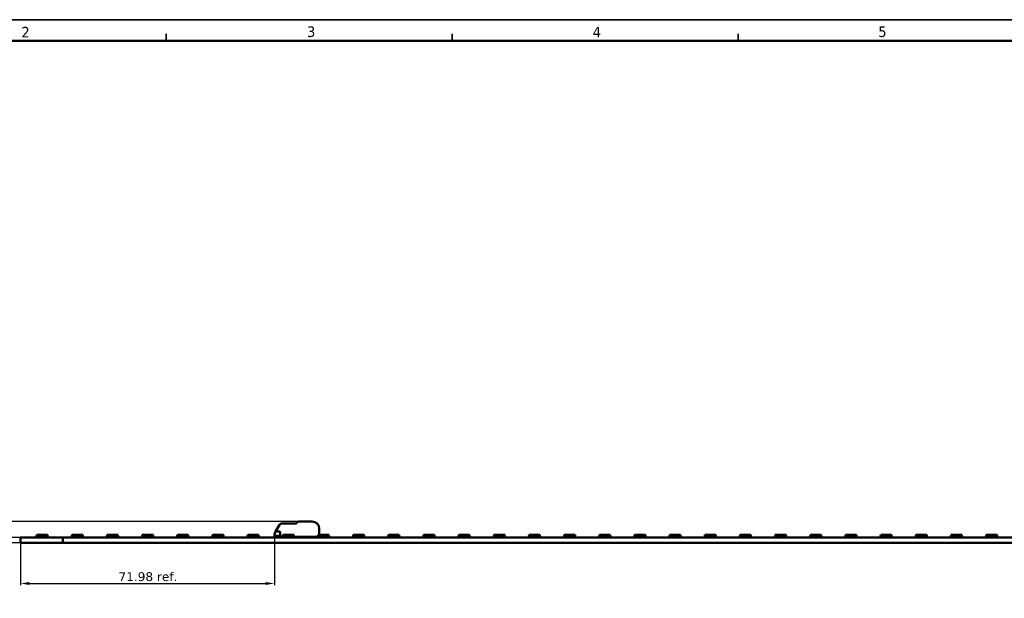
# Model space of a CAD drawing. Header units: millimetres. Extents: x 0 to 841, y 0 to 590.
# Tile 10 of 22: x 141 to 420, y 426 to 590. Entities that reach past the tile are written whole.
import ezdxf

# ---------------------------------------------------------------- set-up
doc = ezdxf.new("R2010")
doc.units = ezdxf.units.MM
doc.layers.get('0').update_dxf_attribs({"lineweight": 25})
for name, color, linetype, lineweight in [('Dimensions(ISO)', 7, 'Continuous', 25), ('Sketch Geometry(ISO)', 7, 'Continuous', 50), ('Symbols(ISO)', 7, 'Continuous', 25), ('Visible Edges(ISO)', 7, 'Continuous', 50)]:
    doc.layers.add(name, color=color, linetype=linetype, lineweight=lineweight)
doc.styles.add('LG.Philips.Title', font='verdana.ttf', dxfattribs={"width": 0.9})
doc.styles.add('Philips-dimensions', font='verdana.ttf')
doc.dimstyles.new('Philips-Oss', dxfattribs={"dimtxt": 2.5, "dimasz": 2.5, "dimexe": 0.5, "dimexo": 0, "dimgap": 0.5, "dimtad": 1, "dimtoh": 1, "dimrnd": 1e-08, "dimdsep": 46, "dimtxsty": 'Philips-dimensions', "dimcen": 0.09, "dimdle": 10, "dimclrd": 7, "dimclre": 7, "dimclrt": 7, "dimazin": 2, "dimtfac": 1, "dimtmove": 0, "dimatfit": 3, "dimfxl": 1, "dimtolj": 1, "dimlwd": 25, "dimlwe": 25, "dimarcsym": 0})

# ---------------------------------------------------------------- blocks, each defined once
blk = doc.blocks.new('*D19')
at = {"layer": 'Defpoints', "color": 0, "linetype": 'Continuous', "transparency": 16777216}
for p in [(123.03, 443.29), (152.79, 443.29), (152.79, 441.69)]:
    blk.add_point(p, dxfattribs=at)
at = {"layer": 'Dimensions(ISO)', "color": 7, "linetype": 'Continuous', "lineweight": 25, "transparency": 16777216}
for p, q in [((123.03, 445.79), (123.03, 454.26)), ((152.79, 443.29), (122.53, 443.29)), ((152.79, 441.69), (122.53, 441.69)), ((123.03, 441.69), (123.03, 443.29)), ((123.03, 439.19), (123.03, 436.69))]:
    blk.add_line(p, q, dxfattribs=at)
at = {"layer": 'Dimensions(ISO)', "color": 7, "linetype": 'Continuous', "transparency": 16777216}
for points in [[(122.61, 445.79), (123.45, 445.79), (123.03, 443.29)], [(122.61, 439.19), (123.45, 439.19), (123.03, 441.69)]]:
    blk.add_solid(points, dxfattribs=at)
at = {"layer": 'Dimensions(ISO)', "color": 7, "linetype": 'Continuous', "lineweight": 25, "transparency": 16777216, "insert": (119.93, 448.79), "char_height": 2.5, "attachment_point": 1, "rotation": 90, "style": 'Philips-dimensions'}
blk.add_mtext('\\A1;1.6', dxfattribs=at)
blk = doc.blocks.new('*D20')
at = {"layer": 'Defpoints', "color": 0, "linetype": 'Continuous', "transparency": 16777216}
for p in [(132.66, 447.79), (219.68, 447.79), (152.79, 443.29)]:
    blk.add_point(p, dxfattribs=at)
at = {"layer": 'Dimensions(ISO)', "color": 7, "linetype": 'Continuous', "lineweight": 25, "transparency": 16777216}
for p, q in [((132.66, 450.29), (132.66, 459.04)), ((219.68, 447.79), (132.16, 447.79)), ((132.66, 443.29), (132.66, 447.79)), ((152.79, 443.29), (132.16, 443.29)), ((132.66, 440.79), (132.66, 438.29))]:
    blk.add_line(p, q, dxfattribs=at)
at = {"layer": 'Dimensions(ISO)', "color": 7, "linetype": 'Continuous', "transparency": 16777216}
for points in [[(132.24, 450.29), (133.07, 450.29), (132.66, 447.79)], [(132.24, 440.79), (133.07, 440.79), (132.66, 443.29)]]:
    blk.add_solid(points, dxfattribs=at)
at = {"layer": 'Dimensions(ISO)', "color": 7, "linetype": 'Continuous', "lineweight": 25, "transparency": 16777216, "insert": (129.6, 453.29), "char_height": 2.5, "attachment_point": 1, "rotation": 90, "style": 'Philips-dimensions'}
blk.add_mtext('\\A1;4.5', dxfattribs=at)
blk = doc.blocks.new('*D25')
at = {"layer": 'Defpoints', "color": 0, "linetype": 'Continuous', "transparency": 16777216}
for p in [(140.79, 441.69), (212.77, 443.69), (212.77, 430.21)]:
    blk.add_point(p, dxfattribs=at)
at = {"layer": 'Dimensions(ISO)', "color": 7, "linetype": 'Continuous', "lineweight": 25, "transparency": 16777216}
for p, q in [((140.79, 441.69), (140.79, 429.71)), ((212.77, 443.69), (212.77, 429.71)), ((143.29, 430.21), (210.27, 430.21))]:
    blk.add_line(p, q, dxfattribs=at)
at = {"layer": 'Dimensions(ISO)', "color": 7, "linetype": 'Continuous', "transparency": 16777216}
for points in [[(143.29, 430.63), (143.29, 429.79), (140.79, 430.21)], [(210.27, 430.63), (210.27, 429.79), (212.77, 430.21)]]:
    blk.add_solid(points, dxfattribs=at)
at = {"layer": 'Dimensions(ISO)', "color": 7, "linetype": 'Continuous', "lineweight": 25, "transparency": 16777216, "insert": (168.54, 433.4), "char_height": 2.5, "attachment_point": 1, "style": 'Philips-dimensions'}
blk.add_mtext('\\A1;71.98 ref.', dxfattribs=at)
blk = doc.blocks.new('Borders A1')
at = {"layer": 'Sketch Geometry(ISO)', "color": 7, "linetype": 'Continuous', "lineweight": 35}
for p, q in [((840.5, 590.03), (0.5, 590.03)), ((182.1, 584), (182.1, 586)), ((263.2, 584), (263.2, 586)), ((344.3, 584), (344.3, 586))]:
    blk.add_line(p, q, dxfattribs=at)
at = {"layer": 'Sketch Geometry(ISO)', "color": 1, "linetype": 'Continuous', "lineweight": 50, "true_color": 0xff0000}
blk.add_line((831, 584), (20, 584), dxfattribs=at)
at = {"layer": 'Symbols(ISO)', "color": 3, "true_color": 0x00ff00, "char_height": 3, "attachment_point": 7, "style": 'LG.Philips.Title'}
for s, insert in [('\\fVerdana|b0|i0;\\H3.0000;2', (141, 585)), ('\\fVerdana|b0|i0;\\H3.0000;3', (222, 585.06)), ('\\fVerdana|b0|i0;\\H3.0000;4', (303, 585)), ('\\fVerdana|b0|i0;\\H3.0000;5', (384, 585.06))]:
    blk.add_mtext(s, dxfattribs=dict(at, insert=insert))

msp = doc.modelspace()

# ---------------------------------------------------------------- linework, layer by layer
at = {"layer": 'Visible Edges(ISO)'}
for p, q in [((213.098, 444.91), (214.224, 446.86)), ((214.873, 447.235), (218.958, 447.235)), ((219.131, 447.335), (219.246, 447.535)), ((219.679, 447.785), (223.473, 447.785)), ((145.318, 443.535), (145.358, 443.985)), ((145.358, 443.985), (148.018, 443.985)), ((148.018, 443.985), (148.429, 443.985)), ((148.018, 443.785), (148.018, 443.985)), ((148.429, 443.985), (148.446, 443.785)), ((155.291, 443.535), (155.33, 443.985)), ((155.33, 443.985), (157.991, 443.985)), ((157.991, 443.985), (158.402, 443.985)), ((157.991, 443.785), (157.991, 443.985)), ((158.402, 443.985), (158.419, 443.785)), ((165.264, 443.535), (165.303, 443.985)), ((165.303, 443.985), (167.964, 443.985)), ((167.964, 443.985), (168.374, 443.985)), ((167.964, 443.785), (167.964, 443.985)), ((168.374, 443.985), (168.392, 443.785)), ((175.236, 443.535), (175.276, 443.985)), ((175.276, 443.985), (177.936, 443.985)), ((177.936, 443.985), (178.347, 443.985)), ((177.936, 443.785), (177.936, 443.985)), ((178.347, 443.985), (178.365, 443.785)), ((185.209, 443.535), (185.249, 443.985)), ((185.249, 443.985), (187.909, 443.985)), ((187.909, 443.985), (188.32, 443.985)), ((187.909, 443.785), (187.909, 443.985)), ((188.32, 443.985), (188.337, 443.785)), ((195.182, 443.535), (195.221, 443.985)), ((195.221, 443.985), (197.882, 443.985)), ((197.882, 443.985), (198.293, 443.985)), ((197.882, 443.785), (197.882, 443.985)), ((198.293, 443.985), (198.31, 443.785)), ((205.155, 443.535), (205.194, 443.985)), ((205.194, 443.985), (207.855, 443.985)), ((207.855, 443.985), (208.265, 443.985)), ((207.855, 443.785), (207.855, 443.985)), ((208.265, 443.985), (208.283, 443.785)), ((212.773, 444.147), (212.773, 443.685)), ((213.098, 444.91), (212.874, 444.522)), ((213.098, 444.91), (214.373, 444.91)), ((214.373, 443.435), (214.373, 444.91)), ((215.127, 443.535), (215.167, 443.985)), ((215.167, 443.985), (217.827, 443.985)), ((217.827, 443.985), (218.238, 443.985)), ((217.827, 443.785), (217.827, 443.985)), ((218.238, 443.985), (218.255, 443.785)), ((225.1, 443.535), (225.139, 443.985)), ((225.139, 443.985), (227.8, 443.985)), ((225.473, 445.785), (225.473, 443.985)), ((227.8, 443.985), (228.211, 443.985)), ((227.8, 443.785), (227.8, 443.985)), ((228.211, 443.985), (228.228, 443.785)), ((235.073, 443.535), (235.112, 443.985)), ((235.112, 443.985), (237.773, 443.985)), ((237.773, 443.985), (238.183, 443.985)), ((237.773, 443.785), (237.773, 443.985)), ((238.183, 443.985), (238.201, 443.785)), ((245.046, 443.535), (245.085, 443.985)), ((245.085, 443.985), (247.746, 443.985)), ((247.746, 443.985), (248.156, 443.985)), ((247.746, 443.785), (247.746, 443.985)), ((248.156, 443.985), (248.174, 443.785)), ((255.018, 443.535), (255.058, 443.985)), ((255.058, 443.985), (257.718, 443.985)), ((257.718, 443.985), (258.129, 443.985)), ((257.718, 443.785), (257.718, 443.985)), ((258.129, 443.985), (258.146, 443.785)), ((264.991, 443.535), (265.03, 443.985)), ((265.03, 443.985), (267.691, 443.985)), ((267.691, 443.985), (268.102, 443.985)), ((267.691, 443.785), (267.691, 443.985)), ((268.102, 443.985), (268.119, 443.785)), ((274.964, 443.535), (275.003, 443.985)), ((275.003, 443.985), (277.664, 443.985)), ((277.664, 443.985), (278.074, 443.985)), ((277.664, 443.785), (277.664, 443.985)), ((278.074, 443.985), (278.092, 443.785)), ((284.936, 443.535), (284.976, 443.985)), ((284.976, 443.985), (287.636, 443.985)), ((287.636, 443.985), (288.047, 443.985)), ((287.636, 443.785), (287.636, 443.985)), ((288.047, 443.985), (288.065, 443.785)), ((294.909, 443.535), (294.949, 443.985)), ((294.949, 443.985), (297.609, 443.985)), ((297.609, 443.985), (298.02, 443.985)), ((297.609, 443.785), (297.609, 443.985)), ((298.02, 443.985), (298.037, 443.785)), ((304.882, 443.535), (304.921, 443.985)), ((304.921, 443.985), (307.582, 443.985)), ((307.582, 443.985), (307.993, 443.985)), ((307.582, 443.785), (307.582, 443.985)), ((307.993, 443.985), (308.01, 443.785)), ((314.855, 443.535), (314.894, 443.985)), ((314.894, 443.985), (317.555, 443.985)), ((317.555, 443.985), (317.965, 443.985)), ((317.555, 443.785), (317.555, 443.985)), ((317.965, 443.985), (317.983, 443.785)), ((324.827, 443.535), (324.867, 443.985)), ((324.867, 443.985), (327.527, 443.985)), ((327.527, 443.985), (327.938, 443.985)), ((327.527, 443.785), (327.527, 443.985)), ((327.938, 443.985), (327.955, 443.785)), ((334.8, 443.535), (334.839, 443.985)), ((334.839, 443.985), (337.5, 443.985)), ((337.5, 443.985), (337.911, 443.985)), ((337.5, 443.785), (337.5, 443.985)), ((337.911, 443.985), (337.928, 443.785)), ((344.773, 443.535), (344.812, 443.985)), ((344.812, 443.985), (347.473, 443.985)), ((347.473, 443.985), (347.883, 443.985)), ((347.473, 443.785), (347.473, 443.985)), ((347.883, 443.985), (347.901, 443.785)), ((354.746, 443.535), (354.785, 443.985)), ((354.785, 443.985), (357.446, 443.985)), ((357.446, 443.985), (357.856, 443.985)), ((357.446, 443.785), (357.446, 443.985)), ((357.856, 443.985), (357.874, 443.785)), ((364.718, 443.535), (364.758, 443.985)), ((364.758, 443.985), (367.418, 443.985)), ((367.418, 443.985), (367.829, 443.985)), ((367.418, 443.785), (367.418, 443.985)), ((367.829, 443.985), (367.846, 443.785)), ((374.691, 443.535), (374.73, 443.985)), ((374.73, 443.985), (377.391, 443.985)), ((377.391, 443.985), (377.802, 443.985)), ((377.391, 443.785), (377.391, 443.985)), ((377.802, 443.985), (377.819, 443.785)), ((384.664, 443.535), (384.703, 443.985)), ((384.703, 443.985), (387.364, 443.985)), ((387.364, 443.985), (387.774, 443.985)), ((387.364, 443.785), (387.364, 443.985)), ((387.774, 443.985), (387.792, 443.785)), ((394.636, 443.535), (394.676, 443.985)), ((394.676, 443.985), (397.336, 443.985)), ((397.336, 443.985), (397.747, 443.985)), ((397.336, 443.785), (397.336, 443.985)), ((397.747, 443.985), (397.765, 443.785)), ((404.609, 443.535), (404.649, 443.985)), ((404.649, 443.985), (407.309, 443.985)), ((407.309, 443.985), (407.72, 443.985)), ((407.309, 443.785), (407.309, 443.985)), ((407.72, 443.985), (407.737, 443.785)), ((414.582, 443.535), (414.621, 443.985)), ((414.621, 443.985), (417.282, 443.985)), ((417.282, 443.985), (417.693, 443.985)), ((417.282, 443.785), (417.282, 443.985)), ((417.693, 443.985), (417.71, 443.785)), ((152.293, 443.285), (140.793, 443.285)), ((140.793, 443.285), (140.793, 441.685)), ((152.293, 441.685), (140.793, 441.685)), ((145.143, 443.536), (145.318, 443.536)), ((145.143, 443.285), (145.143, 443.536)), ((145.218, 443.535), (145.318, 443.535)), ((145.218, 443.295), (145.218, 443.535)), ((145.218, 443.295), (148.568, 443.295)), ((145.343, 443.285), (145.343, 443.295)), ((146.243, 443.285), (146.243, 443.295)), ((146.793, 443.285), (146.793, 443.295)), ((148.446, 443.785), (148.018, 443.785)), ((148.443, 443.285), (148.443, 443.295)), ((148.446, 443.785), (148.468, 443.535)), ((148.468, 443.536), (148.643, 443.536)), ((148.468, 443.535), (148.568, 443.535)), ((148.568, 443.295), (148.568, 443.535)), ((148.643, 443.285), (148.643, 443.536)), ((152.793, 443.285), (152.293, 443.285)), ((152.293, 441.685), (152.793, 441.685)), ((152.793, 443.285), (152.793, 441.685)), ((701.493, 443.285), (152.793, 443.285)), ((701.493, 441.685), (152.793, 441.685)), ((155.116, 443.536), (155.291, 443.536)), ((155.116, 443.285), (155.116, 443.536)), ((155.191, 443.535), (155.291, 443.535)), ((155.191, 443.295), (155.191, 443.535)), ((155.191, 443.295), (158.541, 443.295)), ((155.316, 443.285), (155.316, 443.295)), ((156.216, 443.285), (156.216, 443.295)), ((156.766, 443.285), (156.766, 443.295)), ((158.419, 443.785), (157.991, 443.785)), ((158.416, 443.285), (158.416, 443.295)), ((158.419, 443.785), (158.441, 443.535)), ((158.441, 443.536), (158.616, 443.536)), ((158.441, 443.535), (158.541, 443.535)), ((158.541, 443.295), (158.541, 443.535)), ((158.616, 443.285), (158.616, 443.536)), ((165.089, 443.536), (165.264, 443.536)), ((165.089, 443.285), (165.089, 443.536)), ((165.164, 443.535), (165.264, 443.535)), ((165.164, 443.295), (165.164, 443.535)), ((165.164, 443.295), (168.514, 443.295)), ((165.289, 443.285), (165.289, 443.295)), ((166.189, 443.285), (166.189, 443.295)), ((166.739, 443.285), (166.739, 443.295)), ((168.392, 443.785), (167.964, 443.785)), ((168.389, 443.285), (168.389, 443.295)), ((168.392, 443.785), (168.414, 443.535)), ((168.414, 443.536), (168.589, 443.536)), ((168.414, 443.535), (168.514, 443.535)), ((168.514, 443.295), (168.514, 443.535)), ((168.589, 443.285), (168.589, 443.536)), ((175.061, 443.536), (175.237, 443.536)), ((175.061, 443.285), (175.061, 443.536)), ((175.136, 443.535), (175.236, 443.535)), ((175.136, 443.295), (175.136, 443.535)), ((175.136, 443.295), (178.486, 443.295)), ((175.261, 443.285), (175.261, 443.295)), ((176.161, 443.285), (176.161, 443.295)), ((176.711, 443.285), (176.711, 443.295)), ((178.365, 443.785), (177.936, 443.785)), ((178.361, 443.285), (178.361, 443.295)), ((178.365, 443.785), (178.386, 443.535)), ((178.386, 443.536), (178.561, 443.536)), ((178.386, 443.535), (178.486, 443.535)), ((178.486, 443.295), (178.486, 443.535)), ((178.561, 443.285), (178.561, 443.536)), ((185.034, 443.536), (185.209, 443.536)), ((185.034, 443.285), (185.034, 443.536)), ((185.109, 443.535), (185.209, 443.535)), ((185.109, 443.295), (185.109, 443.535)), ((185.109, 443.295), (188.459, 443.295)), ((185.234, 443.285), (185.234, 443.295)), ((186.134, 443.285), (186.134, 443.295)), ((186.684, 443.285), (186.684, 443.295)), ((188.337, 443.785), (187.909, 443.785)), ((188.334, 443.285), (188.334, 443.295)), ((188.337, 443.785), (188.359, 443.535)), ((188.359, 443.536), (188.534, 443.536)), ((188.359, 443.535), (188.459, 443.535)), ((188.459, 443.295), (188.459, 443.535)), ((188.534, 443.285), (188.534, 443.536)), ((195.007, 443.536), (195.182, 443.536)), ((195.007, 443.285), (195.007, 443.536)), ((195.082, 443.535), (195.182, 443.535)), ((195.082, 443.295), (195.082, 443.535)), ((195.082, 443.295), (198.432, 443.295)), ((195.207, 443.285), (195.207, 443.295)), ((196.107, 443.285), (196.107, 443.295)), ((196.657, 443.285), (196.657, 443.295)), ((198.31, 443.785), (197.882, 443.785)), ((198.307, 443.285), (198.307, 443.295)), ((198.31, 443.785), (198.332, 443.535)), ((198.332, 443.536), (198.507, 443.536)), ((198.332, 443.535), (198.432, 443.535)), ((198.432, 443.295), (198.432, 443.535)), ((198.507, 443.285), (198.507, 443.536)), ((204.98, 443.536), (205.155, 443.536)), ((204.98, 443.285), (204.98, 443.536)), ((205.055, 443.535), (205.155, 443.535)), ((205.055, 443.295), (205.055, 443.535)), ((205.055, 443.295), (208.405, 443.295)), ((205.18, 443.285), (205.18, 443.295)), ((206.08, 443.285), (206.08, 443.295)), ((206.63, 443.285), (206.63, 443.295)), ((208.283, 443.785), (207.855, 443.785)), ((208.28, 443.285), (208.28, 443.295)), ((208.283, 443.785), (208.305, 443.535)), ((208.305, 443.536), (208.48, 443.536)), ((208.305, 443.535), (208.405, 443.535)), ((208.405, 443.295), (208.405, 443.535)), ((208.48, 443.285), (208.48, 443.536)), ((214.373, 443.685), (212.773, 443.685)), ((212.773, 443.585), (214.373, 443.585)), ((212.773, 443.435), (212.773, 443.585)), ((212.923, 443.285), (212.773, 443.435)), ((214.952, 443.435), (214.373, 443.435)), ((214.952, 443.536), (215.127, 443.536)), ((214.952, 443.285), (214.952, 443.536)), ((215.027, 443.535), (215.127, 443.535)), ((215.027, 443.295), (215.027, 443.535)), ((215.027, 443.295), (218.377, 443.295)), ((215.152, 443.285), (215.152, 443.295)), ((216.052, 443.285), (216.052, 443.295)), ((216.602, 443.285), (216.602, 443.295)), ((218.255, 443.785), (217.827, 443.785)), ((218.252, 443.285), (218.252, 443.295)), ((218.255, 443.785), (218.277, 443.535)), ((218.277, 443.536), (218.452, 443.536)), ((218.277, 443.535), (218.377, 443.535)), ((218.377, 443.295), (218.377, 443.535)), ((218.452, 443.285), (218.452, 443.536)), ((224.925, 443.435), (218.452, 443.435)), ((224.925, 443.536), (225.1, 443.536)), ((224.925, 443.285), (224.925, 443.536)), ((225, 443.535), (225.1, 443.535)), ((225, 443.295), (225, 443.535)), ((225, 443.295), (228.35, 443.295)), ((225.125, 443.285), (225.125, 443.295)), ((226.025, 443.285), (226.025, 443.295)), ((226.575, 443.285), (226.575, 443.295)), ((228.228, 443.785), (227.8, 443.785)), ((228.225, 443.285), (228.225, 443.295)), ((228.228, 443.785), (228.25, 443.535)), ((228.25, 443.536), (228.425, 443.536)), ((228.25, 443.535), (228.35, 443.535)), ((228.35, 443.295), (228.35, 443.535)), ((228.425, 443.285), (228.425, 443.536)), ((234.898, 443.536), (235.073, 443.536)), ((234.898, 443.285), (234.898, 443.536)), ((234.973, 443.535), (235.073, 443.535)), ((234.973, 443.295), (234.973, 443.535)), ((234.973, 443.295), (238.323, 443.295)), ((235.098, 443.285), (235.098, 443.295)), ((235.998, 443.285), (235.998, 443.295)), ((236.548, 443.285), (236.548, 443.295)), ((238.201, 443.785), (237.773, 443.785)), ((238.198, 443.285), (238.198, 443.295)), ((238.201, 443.785), (238.223, 443.535)), ((238.223, 443.536), (238.398, 443.536)), ((238.223, 443.535), (238.323, 443.535)), ((238.323, 443.295), (238.323, 443.535)), ((238.398, 443.285), (238.398, 443.536)), ((244.871, 443.536), (245.046, 443.536)), ((244.871, 443.285), (244.871, 443.536)), ((244.946, 443.535), (245.046, 443.535)), ((244.946, 443.295), (244.946, 443.535)), ((244.946, 443.295), (248.296, 443.295)), ((245.071, 443.285), (245.071, 443.295)), ((245.971, 443.285), (245.971, 443.295)), ((246.521, 443.285), (246.521, 443.295)), ((248.174, 443.785), (247.746, 443.785)), ((248.171, 443.285), (248.171, 443.295)), ((248.174, 443.785), (248.196, 443.535)), ((248.195, 443.536), (248.371, 443.536)), ((248.196, 443.535), (248.296, 443.535)), ((248.296, 443.295), (248.296, 443.535)), ((248.371, 443.285), (248.371, 443.536)), ((254.843, 443.536), (255.018, 443.536)), ((254.843, 443.285), (254.843, 443.536)), ((254.918, 443.535), (255.018, 443.535)), ((254.918, 443.295), (254.918, 443.535)), ((254.918, 443.295), (258.268, 443.295)), ((255.043, 443.285), (255.043, 443.295)), ((255.943, 443.285), (255.943, 443.295)), ((256.493, 443.285), (256.493, 443.295)), ((258.146, 443.785), (257.718, 443.785)), ((258.143, 443.285), (258.143, 443.295)), ((258.146, 443.785), (258.168, 443.535)), ((258.168, 443.536), (258.343, 443.536)), ((258.168, 443.535), (258.268, 443.535)), ((258.268, 443.295), (258.268, 443.535)), ((258.343, 443.285), (258.343, 443.536)), ((264.816, 443.536), (264.991, 443.536)), ((264.816, 443.285), (264.816, 443.536)), ((264.891, 443.535), (264.991, 443.535)), ((264.891, 443.295), (264.891, 443.535)), ((264.891, 443.295), (268.241, 443.295)), ((265.016, 443.285), (265.016, 443.295)), ((265.916, 443.285), (265.916, 443.295)), ((266.466, 443.285), (266.466, 443.295)), ((268.119, 443.785), (267.691, 443.785)), ((268.116, 443.285), (268.116, 443.295)), ((268.119, 443.785), (268.141, 443.535)), ((268.141, 443.536), (268.316, 443.536)), ((268.141, 443.535), (268.241, 443.535)), ((268.241, 443.295), (268.241, 443.535)), ((268.316, 443.285), (268.316, 443.536)), ((274.789, 443.536), (274.964, 443.536)), ((274.789, 443.285), (274.789, 443.536)), ((274.864, 443.535), (274.964, 443.535)), ((274.864, 443.295), (274.864, 443.535)), ((274.864, 443.295), (278.214, 443.295)), ((274.989, 443.285), (274.989, 443.295)), ((275.889, 443.285), (275.889, 443.295)), ((276.439, 443.285), (276.439, 443.295)), ((278.092, 443.785), (277.664, 443.785)), ((278.089, 443.285), (278.089, 443.295)), ((278.092, 443.785), (278.114, 443.535)), ((278.114, 443.536), (278.289, 443.536)), ((278.114, 443.535), (278.214, 443.535)), ((278.214, 443.295), (278.214, 443.535)), ((278.289, 443.285), (278.289, 443.536)), ((284.761, 443.536), (284.937, 443.536)), ((284.761, 443.285), (284.761, 443.536)), ((284.836, 443.535), (284.936, 443.535)), ((284.836, 443.295), (284.836, 443.535)), ((284.836, 443.295), (288.186, 443.295)), ((284.961, 443.285), (284.961, 443.295)), ((285.861, 443.285), (285.861, 443.295)), ((286.411, 443.285), (286.411, 443.295)), ((288.065, 443.785), (287.636, 443.785)), ((288.061, 443.285), (288.061, 443.295)), ((288.065, 443.785), (288.086, 443.535)), ((288.086, 443.536), (288.261, 443.536)), ((288.086, 443.535), (288.186, 443.535)), ((288.186, 443.295), (288.186, 443.535)), ((288.261, 443.285), (288.261, 443.536)), ((294.734, 443.536), (294.909, 443.536)), ((294.734, 443.285), (294.734, 443.536)), ((294.809, 443.535), (294.909, 443.535)), ((294.809, 443.295), (294.809, 443.535)), ((294.809, 443.295), (298.159, 443.295)), ((294.934, 443.285), (294.934, 443.295)), ((295.834, 443.285), (295.834, 443.295)), ((296.384, 443.285), (296.384, 443.295)), ((298.037, 443.785), (297.609, 443.785)), ((298.034, 443.285), (298.034, 443.295)), ((298.037, 443.785), (298.059, 443.535)), ((298.059, 443.536), (298.234, 443.536)), ((298.059, 443.535), (298.159, 443.535)), ((298.159, 443.295), (298.159, 443.535)), ((298.234, 443.285), (298.234, 443.536)), ((304.707, 443.536), (304.882, 443.536)), ((304.707, 443.285), (304.707, 443.536)), ((304.782, 443.535), (304.882, 443.535)), ((304.782, 443.295), (304.782, 443.535)), ((304.782, 443.295), (308.132, 443.295)), ((304.907, 443.285), (304.907, 443.295)), ((305.807, 443.285), (305.807, 443.295)), ((306.357, 443.285), (306.357, 443.295)), ((308.01, 443.785), (307.582, 443.785)), ((308.007, 443.285), (308.007, 443.295)), ((308.01, 443.785), (308.032, 443.535)), ((308.032, 443.536), (308.207, 443.536)), ((308.032, 443.535), (308.132, 443.535)), ((308.132, 443.295), (308.132, 443.535)), ((308.207, 443.285), (308.207, 443.536)), ((314.68, 443.536), (314.855, 443.536)), ((314.68, 443.285), (314.68, 443.536)), ((314.755, 443.535), (314.855, 443.535)), ((314.755, 443.295), (314.755, 443.535)), ((314.755, 443.295), (318.105, 443.295)), ((314.88, 443.285), (314.88, 443.295)), ((315.78, 443.285), (315.78, 443.295)), ((316.33, 443.285), (316.33, 443.295)), ((317.983, 443.785), (317.555, 443.785)), ((317.98, 443.285), (317.98, 443.295)), ((317.983, 443.785), (318.005, 443.535)), ((318.005, 443.536), (318.18, 443.536)), ((318.005, 443.535), (318.105, 443.535)), ((318.105, 443.295), (318.105, 443.535)), ((318.18, 443.285), (318.18, 443.536)), ((324.652, 443.536), (324.827, 443.536)), ((324.652, 443.285), (324.652, 443.536)), ((324.727, 443.535), (324.827, 443.535)), ((324.727, 443.295), (324.727, 443.535)), ((324.727, 443.295), (328.077, 443.295)), ((324.852, 443.285), (324.852, 443.295)), ((325.752, 443.285), (325.752, 443.295)), ((326.302, 443.285), (326.302, 443.295)), ((327.955, 443.785), (327.527, 443.785)), ((327.952, 443.285), (327.952, 443.295)), ((327.955, 443.785), (327.977, 443.535)), ((327.977, 443.536), (328.152, 443.536)), ((327.977, 443.535), (328.077, 443.535)), ((328.077, 443.295), (328.077, 443.535)), ((328.152, 443.285), (328.152, 443.536)), ((334.625, 443.536), (334.8, 443.536)), ((334.625, 443.285), (334.625, 443.536)), ((334.7, 443.535), (334.8, 443.535)), ((334.7, 443.295), (334.7, 443.535)), ((334.7, 443.295), (338.05, 443.295)), ((334.825, 443.285), (334.825, 443.295)), ((335.725, 443.285), (335.725, 443.295)), ((336.275, 443.285), (336.275, 443.295)), ((337.928, 443.785), (337.5, 443.785)), ((337.925, 443.285), (337.925, 443.295)), ((337.928, 443.785), (337.95, 443.535)), ((337.95, 443.536), (338.125, 443.536)), ((337.95, 443.535), (338.05, 443.535)), ((338.05, 443.295), (338.05, 443.535)), ((338.125, 443.285), (338.125, 443.536)), ((344.598, 443.536), (344.773, 443.536)), ((344.598, 443.285), (344.598, 443.536)), ((344.673, 443.535), (344.773, 443.535)), ((344.673, 443.295), (344.673, 443.535)), ((344.673, 443.295), (348.023, 443.295)), ((344.798, 443.285), (344.798, 443.295)), ((345.698, 443.285), (345.698, 443.295)), ((346.248, 443.285), (346.248, 443.295)), ((347.901, 443.785), (347.473, 443.785)), ((347.898, 443.285), (347.898, 443.295)), ((347.901, 443.785), (347.923, 443.535)), ((347.923, 443.536), (348.098, 443.536)), ((347.923, 443.535), (348.023, 443.535)), ((348.023, 443.295), (348.023, 443.535)), ((348.098, 443.285), (348.098, 443.536)), ((354.571, 443.536), (354.746, 443.536)), ((354.571, 443.285), (354.571, 443.536)), ((354.646, 443.535), (354.746, 443.535)), ((354.646, 443.295), (354.646, 443.535)), ((354.646, 443.295), (357.996, 443.295)), ((354.771, 443.285), (354.771, 443.295)), ((355.671, 443.285), (355.671, 443.295)), ((356.221, 443.285), (356.221, 443.295)), ((357.874, 443.785), (357.446, 443.785)), ((357.871, 443.285), (357.871, 443.295)), ((357.874, 443.785), (357.896, 443.535)), ((357.895, 443.536), (358.071, 443.536)), ((357.896, 443.535), (357.996, 443.535)), ((357.996, 443.295), (357.996, 443.535)), ((358.071, 443.285), (358.071, 443.536)), ((364.543, 443.536), (364.718, 443.536)), ((364.543, 443.285), (364.543, 443.536)), ((364.618, 443.535), (364.718, 443.535)), ((364.618, 443.295), (364.618, 443.535)), ((364.618, 443.295), (367.968, 443.295)), ((364.743, 443.285), (364.743, 443.295)), ((365.643, 443.285), (365.643, 443.295)), ((366.193, 443.285), (366.193, 443.295)), ((367.846, 443.785), (367.418, 443.785)), ((367.843, 443.285), (367.843, 443.295)), ((367.846, 443.785), (367.868, 443.535)), ((367.868, 443.536), (368.043, 443.536)), ((367.868, 443.535), (367.968, 443.535)), ((367.968, 443.295), (367.968, 443.535)), ((368.043, 443.285), (368.043, 443.536)), ((374.516, 443.536), (374.691, 443.536)), ((374.516, 443.285), (374.516, 443.536)), ((374.591, 443.535), (374.691, 443.535)), ((374.591, 443.295), (374.591, 443.535)), ((374.591, 443.295), (377.941, 443.295)), ((374.716, 443.285), (374.716, 443.295)), ((375.616, 443.285), (375.616, 443.295)), ((376.166, 443.285), (376.166, 443.295)), ((377.819, 443.785), (377.391, 443.785)), ((377.816, 443.285), (377.816, 443.295)), ((377.819, 443.785), (377.841, 443.535)), ((377.841, 443.536), (378.016, 443.536)), ((377.841, 443.535), (377.941, 443.535)), ((377.941, 443.295), (377.941, 443.535)), ((378.016, 443.285), (378.016, 443.536)), ((384.489, 443.536), (384.664, 443.536)), ((384.489, 443.285), (384.489, 443.536)), ((384.564, 443.535), (384.664, 443.535)), ((384.564, 443.295), (384.564, 443.535)), ((384.564, 443.295), (387.914, 443.295)), ((384.689, 443.285), (384.689, 443.295)), ((385.589, 443.285), (385.589, 443.295)), ((386.139, 443.285), (386.139, 443.295)), ((387.792, 443.785), (387.364, 443.785)), ((387.789, 443.285), (387.789, 443.295)), ((387.792, 443.785), (387.814, 443.535)), ((387.814, 443.536), (387.989, 443.536)), ((387.814, 443.535), (387.914, 443.535)), ((387.914, 443.295), (387.914, 443.535)), ((387.989, 443.285), (387.989, 443.536)), ((394.461, 443.536), (394.637, 443.536)), ((394.461, 443.285), (394.461, 443.536)), ((394.536, 443.535), (394.636, 443.535)), ((394.536, 443.295), (394.536, 443.535)), ((394.536, 443.295), (397.886, 443.295)), ((394.661, 443.285), (394.661, 443.295)), ((395.561, 443.285), (395.561, 443.295)), ((396.111, 443.285), (396.111, 443.295)), ((397.765, 443.785), (397.336, 443.785)), ((397.761, 443.285), (397.761, 443.295)), ((397.765, 443.785), (397.786, 443.535)), ((397.786, 443.536), (397.961, 443.536)), ((397.786, 443.535), (397.886, 443.535)), ((397.886, 443.295), (397.886, 443.535)), ((397.961, 443.285), (397.961, 443.536)), ((404.434, 443.536), (404.609, 443.536)), ((404.434, 443.285), (404.434, 443.536)), ((404.509, 443.535), (404.609, 443.535)), ((404.509, 443.295), (404.509, 443.535)), ((404.509, 443.295), (407.859, 443.295)), ((404.634, 443.285), (404.634, 443.295)), ((405.534, 443.285), (405.534, 443.295)), ((406.084, 443.285), (406.084, 443.295)), ((407.737, 443.785), (407.309, 443.785)), ((407.734, 443.285), (407.734, 443.295)), ((407.737, 443.785), (407.759, 443.535)), ((407.759, 443.536), (407.934, 443.536)), ((407.759, 443.535), (407.859, 443.535)), ((407.859, 443.295), (407.859, 443.535)), ((407.934, 443.285), (407.934, 443.536)), ((414.407, 443.536), (414.582, 443.536)), ((414.407, 443.285), (414.407, 443.536)), ((414.482, 443.535), (414.582, 443.535)), ((414.482, 443.295), (414.482, 443.535)), ((414.482, 443.295), (417.832, 443.295)), ((414.607, 443.285), (414.607, 443.295)), ((415.507, 443.285), (415.507, 443.295)), ((416.057, 443.285), (416.057, 443.295)), ((417.71, 443.785), (417.282, 443.785)), ((417.707, 443.285), (417.707, 443.295)), ((417.71, 443.785), (417.732, 443.535)), ((417.732, 443.536), (417.907, 443.536)), ((417.732, 443.535), (417.832, 443.535)), ((417.832, 443.295), (417.832, 443.535)), ((417.907, 443.285), (417.907, 443.536))]:
    msp.add_line(p, q, dxfattribs=at)
for centre, radius, start, end in [((214.873, 446.485), 0.75, 90, 150), ((218.958, 447.435), 0.2, 270, 330), ((219.679, 447.285), 0.5, 90, 150), ((223.473, 445.785), 2, 0, 90), ((224.173, 444.035), 0.75, 233.1301, 270)]:
    msp.add_arc(centre, radius, start, end, dxfattribs=at)
msp.add_open_spline([(212.773, 444.147), (212.773, 444.249), (212.798, 444.372), (212.858, 444.493), (212.865, 444.507), (212.874, 444.522)], degree=3, knots=[0.459457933, 0.459457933, 0.459457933, 0.459457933, 0.501628, 0.501628, 0.507119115, 0.507119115, 0.507119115, 0.507119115], dxfattribs=at)

# ---------------------------------------------------------------- block references
msp.add_blockref('Borders A1', (0, 0))

# ---------------------------------------------------------------- dimensions: what is measured, and where the dimension line sits
at = {"layer": 'Dimensions(ISO)', "color": 7, "linetype": 'Continuous', "lineweight": 25}
for base, p1, p2, picture, middle in [((132.656, 447.785), (152.793, 443.285), (219.679, 447.785), '*D20', (132.656, 455.91)), ((123.031, 443.285), (152.793, 441.685), (152.793, 443.285), '*D19', (123.031, 451.27))]:
    dim = msp.add_linear_dim(base=base, p1=p1, p2=p2, angle=90, dimstyle='Philips-Oss', override={"dimgap": 0.5, "dimtoh": 0, "dimdec": 2, "dimtol": 0, "dimlim": 0, "dimtp": 0, "dimtm": 0, "dimtdec": 2, "dimtofl": 1, "dimatfit": 1}, dxfattribs=at)
    dim.commit()
    dim.dimension.update_dxf_attribs({"geometry": picture, "text_midpoint": middle, "dimtype": 160})
dim = msp.add_linear_dim(base=(212.773, 430.211), p1=(140.793, 441.685), p2=(212.773, 443.685), angle=180, text='<> ref.', dimstyle='Philips-Oss', override={"dimgap": 0.5, "dimtoh": 0, "dimdec": 2, "dimtol": 0, "dimlim": 0, "dimtp": 0, "dimtm": 0, "dimtdec": 2, "dimtofl": 0, "dimatfit": 1}, dxfattribs=at)
dim.commit()
dim.dimension.update_dxf_attribs({"geometry": '*D25', "text_midpoint": (176.783, 430.211), "dimtype": 160})

doc.saveas('drawing.dxf')
